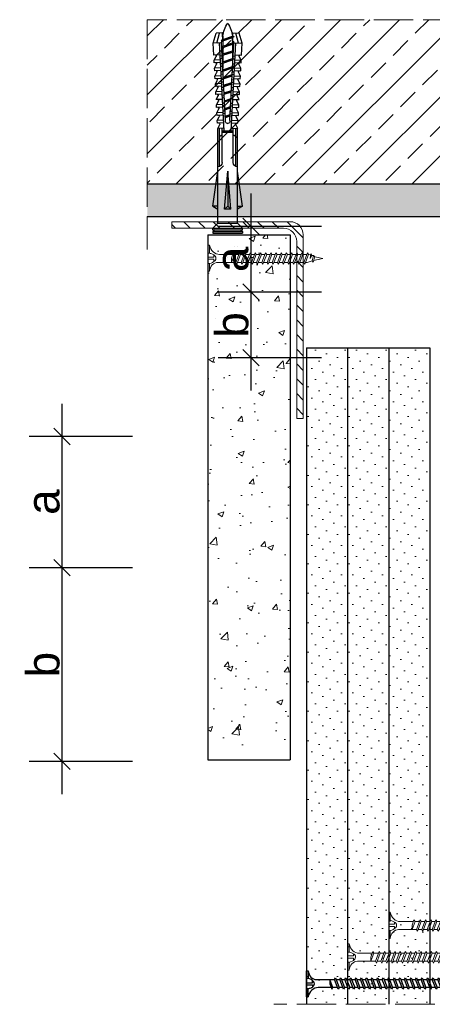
# Model space of a CAD drawing. Header units: millimetres. Extents: x 3099 to 4102, y 555 to 1073.
# Tile 2 of 8: x 3099 to 3225, y 766 to 1066. Entities that reach past the tile are written whole.
import ezdxf

# ---------------------------------------------------------------- set-up
doc = ezdxf.new("R2010")
doc.units = ezdxf.units.MM
doc.linetypes.add('ACAD_ISO02W100', pattern=[15, 12, -3])
for name, color, linetype, lineweight in [('_RIGIPS AKCESORIA', 7, 'Continuous', 18), ('_RIGIPS G-K', 7, 'Continuous', 25), ('_RIGIPS PROFIL', 7, 'Continuous', 18), ('KRESKOWANIE', 7, 'Continuous', 9), ('PRZERYWANA', 7, 'ACAD_ISO02W100', 9), ('WYMIARY', 7, 'Continuous', 25)]:
    doc.layers.add(name, color=color, linetype=linetype, lineweight=lineweight)
doc.layers.add('_Rigips_Akcesoria', color=7, linetype='Continuous')
doc.styles.get("Standard").update_dxf_attribs({"font": 'arial.ttf'})
doc.dimstyles.new('Rigips', dxfattribs={"dimtxt": 10, "dimasz": 5, "dimexe": 10, "dimexo": 5, "dimtad": 1, "dimtxsty": 'Standard', "dimblk": 'OBLIQUE', "dimcen": 2.5, "dimdle": 10, "dimadec": 0, "dimazin": 0, "dimtfac": 1, "dimtmove": 0, "dimatfit": 3, "dimldrblk": 'DOT', "dimfxl": 1, "dimarcsym": 0})

# ---------------------------------------------------------------- blocks, each defined once
blk = doc.blocks.new('TN 25')
at = {"layer": '_RIGIPS AKCESORIA'}
for p, q in [((0, -0.84), (0, 7.16)), ((0, 7.16), (0.46, 7.16)), ((0.46, 7.16), (0.46, 4.78)), ((0.46, 4.78), (0, 4.78)), ((0, 3.5), (1.77, 3.5)), ((1.77, 3.5), (1.77, 4.2)), ((3.02, 4.46), (8.47, 4.46)), ((7.12, 4.46), (7.12, 3.18)), ((8.03, 2.01), (7.12, 4.46)), ((7.12, 3.18), (7.65, 1.53)), ((8.47, 4.46), (8.79, 5)), ((9.61, 1.51), (8.47, 4.46)), ((8.79, 5), (9.93, 2.01)), ((9, 4.46), (10.1, 4.46)), ((10.1, 4.46), (10.41, 5)), ((11.23, 1.51), (10.1, 4.46)), ((10.41, 5), (11.56, 2.01)), ((10.62, 4.46), (11.67, 4.46)), ((11.67, 4.46), (11.99, 5)), ((12.81, 1.51), (11.67, 4.46)), ((11.99, 5), (13.14, 2.01)), ((12.2, 4.46), (13.21, 4.46)), ((13.21, 4.46), (13.52, 5)), ((14.34, 1.51), (13.21, 4.46)), ((13.52, 5), (14.67, 2.01)), ((13.73, 4.46), (14.8, 4.46)), ((14.8, 4.46), (15.12, 5)), ((15.94, 1.51), (14.8, 4.46)), ((15.12, 5), (16.26, 2.01)), ((15.33, 4.46), (16.42, 4.46)), ((16.42, 4.46), (16.73, 5)), ((17.55, 1.51), (16.42, 4.46)), ((16.73, 5), (17.88, 2.01)), ((16.94, 4.46), (17.99, 4.46)), ((17.99, 4.46), (18.31, 5)), ((19.13, 1.51), (17.99, 4.46)), ((18.31, 5), (19.45, 2.01)), ((18.52, 4.46), (19.68, 4.46)), ((19.68, 4.46), (20, 5)), ((20.82, 1.51), (19.68, 4.46)), ((20, 5), (21.14, 2.01)), ((20.21, 4.46), (20.7, 4.46)), ((20.7, 4.46), (22.28, 3.98)), ((21.85, 1.83), (21.67, 3.28)), ((21.67, 3.28), (22.14, 2.4)), ((22.28, 3.98), (22.56, 4.37)), ((22.7, 2.36), (22.28, 3.98)), ((22.56, 4.37), (23.03, 2.71)), ((22.71, 3.85), (25, 3.24)), ((25, 3.24), (23.03, 2.71)), ((0, 2.83), (1.77, 2.83)), ((0.46, 1.64), (0, 1.64)), ((0.46, -0.84), (0.46, 1.64)), ((1.77, 2.83), (1.77, 2.18)), ((7.49, 2.01), (3.55, 2.01)), ((7.65, 1.53), (8.03, 2.01)), ((9.41, 2.01), (8.03, 2.01)), ((9.93, 2.01), (9.61, 1.51)), ((11.04, 2.01), (9.93, 2.01)), ((11.56, 2.01), (11.23, 1.51)), ((12.61, 2.01), (11.56, 2.01)), ((13.14, 2.01), (12.81, 1.51)), ((14.15, 2.01), (13.14, 2.01)), ((14.67, 2.01), (14.34, 1.51)), ((15.74, 2.01), (14.67, 2.01)), ((16.26, 2.01), (15.94, 1.51)), ((17.36, 2.01), (16.26, 2.01)), ((17.88, 2.01), (17.55, 1.51)), ((18.93, 2.01), (17.88, 2.01)), ((19.45, 2.01), (19.13, 1.51)), ((19.45, 2.01), (20.62, 2.01)), ((21.14, 2.01), (20.82, 1.51)), ((21.14, 2.01), (21.81, 2.12)), ((22.14, 2.4), (21.85, 1.83)), ((22.7, 2.36), (22.14, 2.4)), ((23.03, 2.71), (22.7, 2.36)), ((0, -0.84), (0.46, -0.84))]:
    blk.add_line(p, q, dxfattribs=at)
for centre, major_axis, ratio, start_param, end_param in [((3.09, 7.67), (0.17, 3.2), 0.826134, 1.773653, 3.180586), ((-0.04, 0.9), (0, 3.93), 0.848176, -0.720942, -0.151112), ((1.66, 3.18), (0, 0.895), 0.848176, -1.552777, -0.720942), ((1.66, 3.18), (0, 0.895), 0.848176, 3.862535, 4.730408), ((3.37, -1.57), (0.28, 3.57), 0.832181, 0.035984, 1.430787), ((-2.73, 15.91), (0, 14.76), 0.848176, 3.399396, 3.475072), ((0.59, 4.62), (0, 2.81), 0.848176, 3.475072, 3.862535)]:
    blk.add_ellipse(centre, major_axis=major_axis, ratio=ratio, start_param=start_param, end_param=end_param, dxfattribs=at)
blk = doc.blocks.new('TN 35')
at = {"layer": '_RIGIPS AKCESORIA'}
for p, q in [((0, -0.84), (0, 7.16)), ((0, 7.16), (0.46, 7.16)), ((0.46, 7.16), (0.46, 4.78)), ((0.46, 4.78), (0, 4.78)), ((0, 3.5), (1.77, 3.5)), ((1.77, 3.5), (1.77, 4.2)), ((3.02, 4.46), (8.47, 4.46)), ((7.12, 4.46), (7.12, 3.18)), ((8.03, 2.01), (7.12, 4.46)), ((7.12, 3.18), (7.65, 1.53)), ((8.47, 4.46), (8.79, 5)), ((9.61, 1.51), (8.47, 4.46)), ((8.79, 5), (9.93, 2.01)), ((9, 4.46), (10.1, 4.46)), ((10.1, 4.46), (10.41, 5)), ((11.23, 1.51), (10.1, 4.46)), ((10.41, 5), (11.56, 2.01)), ((10.62, 4.46), (11.67, 4.46)), ((11.67, 4.46), (11.99, 5)), ((12.81, 1.51), (11.67, 4.46)), ((11.99, 5), (13.14, 2.01)), ((12.2, 4.46), (13.21, 4.46)), ((13.21, 4.46), (13.52, 5)), ((14.34, 1.51), (13.21, 4.46)), ((13.52, 5), (14.67, 2.01)), ((13.73, 4.46), (14.8, 4.46)), ((14.8, 4.46), (15.12, 5)), ((15.94, 1.51), (14.8, 4.46)), ((15.12, 5), (16.26, 2.01)), ((15.33, 4.46), (16.42, 4.46)), ((16.42, 4.46), (16.73, 5)), ((17.55, 1.51), (16.42, 4.46)), ((16.73, 5), (17.88, 2.01)), ((16.94, 4.46), (17.99, 4.46)), ((17.99, 4.46), (18.31, 5)), ((19.13, 1.51), (17.99, 4.46)), ((18.31, 5), (19.45, 2.01)), ((18.52, 4.46), (19.57, 4.46)), ((19.57, 4.46), (19.88, 5)), ((20.7, 1.51), (19.57, 4.46)), ((19.88, 5), (21.03, 2.01)), ((20.09, 4.46), (21.14, 4.46)), ((21.14, 4.46), (21.46, 5)), ((22.28, 1.51), (21.14, 4.46)), ((21.46, 5), (22.6, 2.01)), ((21.67, 4.46), (22.72, 4.46)), ((22.72, 4.46), (23.03, 5)), ((23.85, 1.51), (22.72, 4.46)), ((23.03, 5), (24.18, 2.01)), ((23.24, 4.46), (24.29, 4.46)), ((24.29, 4.46), (24.61, 5)), ((25.43, 1.51), (24.29, 4.46)), ((24.61, 5), (25.75, 2.01)), ((24.81, 4.46), (25.87, 4.46)), ((25.87, 4.46), (26.18, 5)), ((27, 1.51), (25.87, 4.46)), ((26.18, 5), (27.33, 2.01)), ((26.39, 4.46), (27.44, 4.46)), ((27.44, 4.46), (27.76, 5)), ((28.58, 1.51), (27.44, 4.46)), ((27.76, 5), (28.9, 2.01)), ((27.96, 4.46), (29.13, 4.46)), ((29.13, 4.46), (29.45, 5)), ((30.27, 1.51), (29.13, 4.46)), ((29.45, 5), (30.59, 2.01)), ((29.65, 4.46), (30.15, 4.46)), ((30.15, 4.46), (31.73, 3.98)), ((31.3, 1.83), (31.12, 3.28)), ((31.12, 3.28), (31.59, 2.4)), ((31.73, 3.98), (32.01, 4.37)), ((32.15, 2.36), (31.73, 3.98)), ((32.01, 4.37), (32.48, 2.71)), ((32.16, 3.85), (35, 3.24)), ((35, 3.24), (32.48, 2.71)), ((0, 2.83), (1.77, 2.83)), ((0.46, 1.64), (0, 1.64)), ((0.46, -0.84), (0.46, 1.64)), ((1.77, 2.83), (1.77, 2.18)), ((7.49, 2.01), (3.55, 2.01)), ((7.65, 1.53), (8.03, 2.01)), ((9.41, 2.01), (8.03, 2.01)), ((9.93, 2.01), (9.61, 1.51)), ((11.04, 2.01), (9.93, 2.01)), ((11.56, 2.01), (11.23, 1.51)), ((12.61, 2.01), (11.56, 2.01)), ((13.14, 2.01), (12.81, 1.51)), ((14.15, 2.01), (13.14, 2.01)), ((14.67, 2.01), (14.34, 1.51)), ((15.74, 2.01), (14.67, 2.01)), ((16.26, 2.01), (15.94, 1.51)), ((17.36, 2.01), (16.26, 2.01)), ((17.88, 2.01), (17.55, 1.51)), ((18.93, 2.01), (17.84, 2.01)), ((19.45, 2.01), (19.13, 1.51)), ((20.51, 2.01), (19.41, 2.01)), ((21.03, 2.01), (20.7, 1.51)), ((22.08, 2.01), (20.99, 2.01)), ((22.6, 2.01), (22.28, 1.51)), ((23.66, 2.01), (22.56, 2.01)), ((24.18, 2.01), (23.85, 1.51)), ((25.23, 2.01), (24.14, 2.01)), ((25.75, 2.01), (25.43, 1.51)), ((26.81, 2.01), (25.71, 2.01)), ((27.33, 2.01), (27, 1.51)), ((28.38, 2.01), (27.33, 2.01)), ((28.9, 2.01), (28.58, 1.51)), ((28.9, 2.01), (30.07, 2.01)), ((30.59, 2.01), (30.27, 1.51)), ((30.59, 2.01), (31.26, 2.12)), ((31.59, 2.4), (31.3, 1.83)), ((32.15, 2.36), (31.59, 2.4)), ((32.48, 2.71), (32.15, 2.36)), ((0, -0.84), (0.46, -0.84))]:
    blk.add_line(p, q, dxfattribs=at)
for centre, major_axis, ratio, start_param, end_param in [((3.09, 7.67), (0.17, 3.2), 0.826134, 1.773653, 3.180586), ((-0.04, 0.9), (0, 3.93), 0.848176, -0.720942, -0.151112), ((1.66, 3.18), (0, 0.895), 0.848176, -1.552777, -0.720942), ((1.66, 3.18), (0, 0.895), 0.848176, 3.862535, 4.730408), ((3.37, -1.57), (0.28, 3.57), 0.832181, 0.035984, 1.430787), ((-2.73, 15.91), (0, 14.76), 0.848176, 3.399396, 3.475072), ((0.59, 4.62), (0, 2.81), 0.848176, 3.475072, 3.862535)]:
    blk.add_ellipse(centre, major_axis=major_axis, ratio=ratio, start_param=start_param, end_param=end_param, dxfattribs=at)
blk = doc.blocks.new('KATOWNIK 60x40x2')
at = {"layer": 'KRESKOWANIE'}
h = blk.add_hatch(dxfattribs=at)
h.set_pattern_fill('ANSI31', color=256)
h.paths.add_polyline_path([(3327.91, 5182.56), (3291.91, 5182.56, 0.414214), (3287.91, 5178.56), (3287.91, 5122.56), (3289.91, 5122.56), (3289.91, 5176.56, -0.414214), (3293.91, 5180.56), (3327.91, 5180.56)])
at = {"layer": '_RIGIPS PROFIL'}
for p, q in [((3291.91, 5182.56), (3327.91, 5182.56)), ((3327.91, 5180.56), (3327.91, 5182.56)), ((3287.91, 5178.56), (3287.91, 5122.56)), ((3293.91, 5180.56), (3327.91, 5180.56)), ((3289.91, 5176.56), (3289.91, 5122.56)), ((3287.91, 5122.56), (3289.91, 5122.56))]:
    blk.add_line(p, q, dxfattribs=at)
for centre in [(3291.91, 5178.56), (3293.91, 5176.56)]:
    blk.add_arc(centre, 4, 90, 180, dxfattribs=at)
blk = doc.blocks.new('kolek rozprezny komplet 60')
for p, q in [((393.81, 219.85), (390.76, 218.91)), ((393.68, 217.35), (393.81, 219.85)), ((397.41, 219.66), (393.81, 219.85)), ((397.31, 217.76), (397.41, 219.66)), ((399, 219.58), (397.82, 218.98)), ((398.9, 217.68), (399, 219.58)), ((399.8, 219.54), (399, 219.58)), ((399.7, 217.64), (399.8, 219.54)), ((401.4, 219.45), (400.22, 218.85)), ((401.3, 217.56), (401.4, 219.45)), ((402.2, 219.41), (401.4, 219.45)), ((402.1, 217.51), (402.2, 219.41)), ((403.8, 219.33), (402.61, 218.72)), ((403.7, 217.43), (403.8, 219.33)), ((404.6, 219.29), (403.8, 219.33)), ((404.5, 217.39), (404.6, 219.29)), ((406.19, 219.2), (405.01, 218.6)), ((406.09, 217.3), (406.19, 219.2)), ((406.99, 219.16), (406.19, 219.2)), ((406.89, 217.26), (406.99, 219.16)), ((408.59, 219.08), (407.41, 218.47)), ((408.49, 217.18), (408.59, 219.08)), ((409.39, 219.03), (408.59, 219.08)), ((409.29, 217.14), (409.39, 219.03)), ((443.47, 219.95), (432.8, 218.45)), ((443.47, 218.45), (443.47, 219.95)), ((443.47, 219.95), (444.34, 218.45)), ((450.17, 219.95), (448.67, 218.45)), ((450.17, 219.95), (450.17, 210.95)), ((450.67, 219.95), (450.17, 219.95)), ((450.67, 219.95), (450.67, 210.95)), ((450.67, 219.35), (451.17, 219.95)), ((451.17, 219.95), (451.67, 219.95)), ((451.17, 219.95), (451.17, 210.95)), ((451.67, 219.95), (451.67, 210.95)), ((390.66, 217.01), (390.76, 218.91)), ((393.15, 216.88), (390.66, 217.01)), ((393.75, 218.75), (390.71, 217.96)), ((391.67, 216.95), (392.67, 216.95)), ((392.67, 216.95), (391.67, 213.95)), ((392.67, 216.95), (392.07, 213.95)), ((393.07, 216.95), (392.07, 213.95)), ((392.67, 216.95), (393.04, 217.45)), ((393.07, 216.95), (393.04, 217.45)), ((393.07, 216.95), (394.67, 216.95)), ((394.67, 216.95), (393.67, 213.95)), ((417.38, 216.11), (393.68, 217.35)), ((420.47, 216.55), (393.71, 217.95)), ((394.67, 216.95), (394.07, 213.95)), ((395.07, 216.95), (394.07, 213.95)), ((394.67, 216.95), (394.92, 217.29)), ((395.07, 216.95), (395.05, 217.28)), ((395.07, 216.95), (397.07, 216.95)), ((397.07, 216.95), (396.07, 213.95)), ((397.07, 216.95), (396.47, 213.95)), ((397.47, 216.95), (396.47, 213.95)), ((397.07, 216.95), (397.23, 217.17)), ((397.47, 216.95), (397.46, 217.16)), ((397.47, 216.95), (399.47, 216.95)), ((397.67, 217.14), (397.71, 217.74)), ((398.47, 217.1), (398.5, 217.7)), ((399.47, 216.95), (398.47, 213.95)), ((399.47, 216.95), (398.87, 213.95)), ((399.87, 216.95), (398.87, 213.95)), ((399.47, 216.95), (399.55, 217.05)), ((399.87, 216.95), (399.87, 217.03)), ((399.87, 216.95), (401.38, 216.95)), ((400.07, 217.02), (400.1, 217.62)), ((400.87, 216.98), (400.9, 217.58)), ((401.87, 216.92), (400.87, 213.95)), ((401.87, 216.92), (401.27, 213.95)), ((402.26, 216.9), (401.27, 213.95)), ((402.47, 216.89), (402.5, 217.49)), ((403.27, 216.85), (403.3, 217.45)), ((404.22, 216.8), (403.31, 214.05)), ((404.24, 216.8), (403.7, 214.07)), ((404.62, 216.78), (403.72, 214.07)), ((404.86, 216.77), (404.9, 217.37)), ((405.66, 216.73), (405.69, 217.32)), ((406.58, 216.68), (405.75, 214.18)), ((406.62, 216.68), (406.12, 214.2)), ((406.98, 216.66), (406.16, 214.2)), ((407.26, 216.64), (407.29, 217.24)), ((408.06, 216.6), (408.09, 217.2)), ((408.94, 216.55), (408.19, 214.31)), ((408.99, 216.55), (408.55, 214.33)), ((409.34, 216.53), (408.6, 214.33)), ((409.66, 216.52), (409.69, 217.12)), ((410.99, 218.95), (409.8, 218.35)), ((410.46, 216.47), (410.49, 217.07)), ((411.3, 216.43), (410.64, 214.44)), ((410.89, 217.05), (410.99, 218.95)), ((411.37, 216.43), (410.98, 214.45)), ((411.69, 216.41), (411.04, 214.46)), ((412.59, 218.87), (411.4, 218.26)), ((412.05, 216.39), (412.09, 216.99)), ((412.49, 216.97), (412.59, 218.87)), ((413.38, 218.82), (412.59, 218.87)), ((412.85, 216.35), (412.89, 216.95)), ((413.66, 216.31), (413.08, 214.56)), ((413.28, 216.93), (413.38, 218.82)), ((413.75, 216.3), (413.4, 214.58)), ((414.05, 216.29), (413.49, 214.58)), ((414.98, 218.74), (413.8, 218.14)), ((414.45, 216.27), (414.48, 216.86)), ((414.88, 216.84), (414.98, 218.74)), ((415.78, 218.7), (414.98, 218.74)), ((415.25, 216.22), (415.28, 216.82)), ((416.02, 216.18), (415.52, 214.69)), ((415.68, 216.8), (415.78, 218.7)), ((416.12, 216.18), (415.83, 214.71)), ((416.41, 216.16), (415.93, 214.71)), ((417.38, 218.62), (416.2, 218.01)), ((417.28, 216.72), (417.38, 218.62)), ((418.18, 218.57), (417.38, 218.62)), ((418.08, 216.68), (418.18, 218.57)), ((419.78, 218.49), (418.59, 217.89)), ((419.68, 216.59), (419.78, 218.49)), ((430.17, 217.15), (419.71, 217.15)), ((431.37, 217.95), (419.75, 217.95)), ((448.67, 218.45), (419.77, 218.45)), ((420.47, 217.15), (420.47, 213.75)), ((420.67, 217.15), (420.67, 213.75)), ((420.87, 217.15), (420.87, 213.75)), ((444.34, 216.37), (432.8, 215.45)), ((444.34, 216.37), (443.47, 215.45)), ((444.34, 214.53), (444.34, 216.37)), ((448.67, 218.45), (448.67, 212.45)), ((448.67, 216.95), (448.67, 213.95)), ((393.15, 214.02), (390.66, 213.89)), ((390.66, 213.89), (390.76, 211.99)), ((391.67, 213.95), (391.71, 213.45)), ((391.71, 213.45), (392.07, 213.95)), ((392.07, 213.95), (393.67, 213.95)), ((393.67, 213.95), (393.7, 213.55)), ((417.38, 214.79), (393.68, 213.55)), ((393.68, 213.55), (393.81, 211.05)), ((420.47, 214.35), (393.71, 212.95)), ((393.78, 213.55), (394.07, 213.95)), ((394.07, 213.95), (396.07, 213.95)), ((396.07, 213.95), (396.09, 213.67)), ((396.28, 213.68), (396.47, 213.95)), ((396.47, 213.95), (398.47, 213.95)), ((397.31, 213.14), (397.41, 211.24)), ((397.67, 213.76), (397.71, 213.16)), ((398.47, 213.95), (398.48, 213.8)), ((398.47, 213.8), (398.5, 213.2)), ((398.77, 213.81), (398.87, 213.95)), ((398.87, 213.95), (400.87, 213.95)), ((398.9, 213.22), (399, 211.32)), ((399.7, 213.26), (399.8, 211.36)), ((400.07, 213.88), (400.1, 213.28)), ((400.87, 213.95), (400.88, 213.92)), ((400.87, 213.92), (400.9, 213.32)), ((401.27, 213.95), (401.38, 213.95)), ((401.27, 213.94), (401.27, 213.95)), ((401.3, 213.35), (401.4, 211.45)), ((402.1, 213.39), (402.2, 211.49)), ((402.47, 214.01), (402.5, 213.41)), ((403.27, 214.05), (403.3, 213.45)), ((403.7, 213.47), (403.8, 211.57)), ((404.5, 213.51), (404.6, 211.62)), ((404.86, 214.13), (404.9, 213.53)), ((405.66, 214.17), (405.69, 213.58)), ((406.09, 213.6), (406.19, 211.7)), ((406.89, 213.64), (406.99, 211.74)), ((407.26, 214.26), (407.29, 213.66)), ((408.06, 214.3), (408.09, 213.7)), ((408.49, 213.72), (408.59, 211.82)), ((409.29, 213.76), (409.39, 211.87)), ((409.66, 214.38), (409.69, 213.79)), ((410.46, 214.43), (410.49, 213.83)), ((410.89, 213.85), (410.99, 211.95)), ((412.05, 214.51), (412.09, 213.91)), ((412.49, 213.93), (412.59, 212.03)), ((412.85, 214.55), (412.89, 213.95)), ((413.28, 213.97), (413.38, 212.08)), ((414.45, 214.64), (414.48, 214.04)), ((414.88, 214.06), (414.98, 212.16)), ((415.25, 214.68), (415.28, 214.08)), ((415.68, 214.1), (415.78, 212.2)), ((417.28, 214.18), (417.38, 212.29)), ((418.22, 215.58), (418.01, 214.95)), ((418.08, 214.22), (418.18, 212.33)), ((419.78, 212.41), (418.59, 213.01)), ((419.68, 214.31), (419.78, 212.41)), ((430.17, 213.75), (419.71, 213.75)), ((432.8, 215.45), (443.47, 215.45)), ((444.34, 214.53), (432.8, 215.45)), ((444.34, 214.53), (443.47, 215.45)), ((393.75, 212.15), (390.71, 212.94)), ((393.81, 211.05), (390.76, 211.99)), ((397.41, 211.24), (393.81, 211.05)), ((399, 211.32), (397.82, 211.93)), ((399.8, 211.36), (399, 211.32)), ((401.4, 211.45), (400.22, 212.05)), ((402.2, 211.49), (401.4, 211.45)), ((403.8, 211.57), (402.61, 212.18)), ((404.6, 211.62), (403.8, 211.57)), ((406.19, 211.7), (405.01, 212.3)), ((406.99, 211.74), (406.19, 211.7)), ((408.59, 211.82), (407.41, 212.43)), ((409.39, 211.87), (408.59, 211.82)), ((410.99, 211.95), (409.8, 212.55)), ((412.59, 212.03), (411.4, 212.64)), ((413.38, 212.08), (412.59, 212.03)), ((414.98, 212.16), (413.8, 212.76)), ((415.78, 212.2), (414.98, 212.16)), ((417.38, 212.29), (416.2, 212.89)), ((418.18, 212.33), (417.38, 212.29)), ((431.37, 212.95), (419.75, 212.95)), ((448.67, 212.45), (419.77, 212.45)), ((443.47, 210.95), (432.8, 212.45)), ((443.47, 212.45), (443.47, 210.95)), ((443.47, 210.95), (444.34, 212.45)), ((450.17, 210.95), (448.67, 212.45)), ((450.67, 210.95), (450.17, 210.95)), ((450.67, 211.55), (451.17, 210.95)), ((451.17, 210.95), (451.67, 210.95))]:
    blk.add_line(p, q)
for centre, radius, start, end in [((397.68, 219.24), 0.3, 177, 297), ((400.08, 219.12), 0.3, 177, 297), ((402.48, 218.99), 0.3, 177, 297), ((393.41, 206.24), 10.85, 99.2038, 121.9083), ((393.65, 216.85), 0.5, 87, 177), ((404.87, 218.87), 0.3, 177, 297), ((407.27, 218.74), 0.3, 177, 297), ((409.67, 218.61), 0.3, 177, 297), ((411.27, 218.53), 0.3, 177, 297), ((413.66, 218.41), 0.3, 177, 297), ((416.06, 218.28), 0.3, 177, 297), ((417.55, 215.45), 0.682, 255.8604, 104.1386), ((418.46, 218.15), 0.3, 177, 297), ((422.67, 216.95), 1, 90, 168.463), ((430.17, 218.45), 1.3, 270, 0), ((393.41, 224.66), 10.85, 238.0917, 260.7962), ((393.65, 214.05), 0.5, 183, 273), ((418.46, 212.75), 0.3, 63, 183), ((422.67, 213.95), 1, 191.537, 270), ((430.17, 212.45), 1.3, 0, 90), ((397.68, 211.66), 0.3, 63, 183), ((400.08, 211.78), 0.3, 63, 183), ((402.48, 211.91), 0.3, 63, 183), ((404.87, 212.03), 0.3, 63, 183), ((407.27, 212.16), 0.3, 63, 183), ((409.67, 212.29), 0.3, 63, 183), ((411.27, 212.37), 0.3, 63, 183), ((413.66, 212.5), 0.3, 63, 183), ((416.06, 212.62), 0.3, 63, 183)]:
    blk.add_arc(centre, radius, start, end)
blk = doc.blocks.new('TN 55')
at = {"layer": '_Rigips_Akcesoria'}
for p, q in [((0, -0.84), (0, 7.16)), ((0, 7.16), (0.46, 7.16)), ((0.46, 7.16), (0.46, 4.78)), ((0.46, 4.78), (0, 4.78)), ((0, 3.5), (1.77, 3.5)), ((1.77, 3.5), (1.77, 4.2)), ((3.02, 4.46), (8.47, 4.46)), ((7.12, 4.46), (7.12, 3.18)), ((8.03, 2.01), (7.12, 4.46)), ((7.12, 3.18), (7.65, 1.53)), ((8.47, 4.46), (8.79, 5)), ((9.61, 1.51), (8.47, 4.46)), ((8.79, 5), (9.93, 2.01)), ((9, 4.46), (10.1, 4.46)), ((10.1, 4.46), (10.41, 5)), ((11.23, 1.51), (10.1, 4.46)), ((10.41, 5), (11.56, 2.01)), ((10.62, 4.46), (11.67, 4.46)), ((11.67, 4.46), (11.99, 5)), ((12.81, 1.51), (11.67, 4.46)), ((11.99, 5), (13.14, 2.01)), ((12.2, 4.46), (13.21, 4.46)), ((13.21, 4.46), (13.52, 5)), ((14.34, 1.51), (13.21, 4.46)), ((13.52, 5), (14.67, 2.01)), ((13.73, 4.46), (14.8, 4.46)), ((14.8, 4.46), (15.12, 5)), ((15.94, 1.51), (14.8, 4.46)), ((15.12, 5), (16.26, 2.01)), ((15.33, 4.46), (16.42, 4.46)), ((16.42, 4.46), (16.73, 5)), ((17.55, 1.51), (16.42, 4.46)), ((16.73, 5), (17.88, 2.01)), ((16.94, 4.46), (17.99, 4.46)), ((17.99, 4.46), (18.31, 5)), ((19.13, 1.51), (17.99, 4.46)), ((18.31, 5), (19.45, 2.01)), ((18.52, 4.46), (19.68, 4.46)), ((19.68, 4.46), (20, 5)), ((20.82, 1.51), (19.68, 4.46)), ((20, 5), (21.14, 2.01)), ((20.21, 4.46), (21.37, 4.46)), ((21.37, 4.46), (21.69, 5)), ((22.51, 1.51), (21.37, 4.46)), ((21.69, 5), (22.83, 2.01)), ((21.9, 4.46), (23.06, 4.46)), ((23.06, 4.46), (23.38, 5)), ((24.2, 1.51), (23.06, 4.46)), ((23.38, 5), (24.52, 2.01)), ((23.59, 4.46), (24.75, 4.46)), ((24.75, 4.46), (25.07, 5)), ((25.89, 1.51), (24.75, 4.46)), ((25.07, 5), (26.21, 2.01)), ((25.28, 4.46), (26.44, 4.46)), ((26.44, 4.46), (26.76, 5)), ((27.58, 1.51), (26.44, 4.46)), ((26.76, 5), (27.9, 2.01)), ((26.96, 4.46), (28.13, 4.46)), ((28.13, 4.46), (28.45, 5)), ((29.27, 1.51), (28.13, 4.46)), ((28.45, 5), (29.59, 2.01)), ((28.65, 4.46), (29.82, 4.46)), ((29.82, 4.46), (30.14, 5)), ((30.96, 1.51), (29.82, 4.46)), ((30.14, 5), (31.28, 2.01)), ((30.34, 4.46), (31.51, 4.46)), ((31.51, 4.46), (31.83, 5)), ((32.65, 1.51), (31.51, 4.46)), ((31.83, 5), (32.97, 2.01)), ((32.03, 4.46), (33.2, 4.46)), ((33.2, 4.46), (33.52, 5)), ((34.34, 1.51), (33.2, 4.46)), ((33.52, 5), (34.66, 2.01)), ((33.72, 4.46), (34.89, 4.46)), ((34.89, 4.46), (35.21, 5)), ((36.03, 1.51), (34.89, 4.46)), ((35.21, 5), (36.35, 2.01)), ((35.41, 4.46), (36.58, 4.46)), ((36.58, 4.46), (36.9, 5)), ((37.72, 1.51), (36.58, 4.46)), ((36.9, 5), (38.04, 2.01)), ((37.1, 4.46), (38.27, 4.46)), ((38.27, 4.46), (38.59, 5)), ((39.41, 1.51), (38.27, 4.46)), ((38.59, 5), (39.73, 2.01)), ((38.79, 4.46), (39.96, 4.46)), ((39.96, 4.46), (40.28, 5)), ((41.1, 1.51), (39.96, 4.46)), ((40.28, 5), (41.42, 2.01)), ((40.48, 4.46), (41.65, 4.46)), ((41.65, 4.46), (41.97, 5)), ((42.79, 1.51), (41.65, 4.46)), ((41.97, 5), (43.11, 2.01)), ((42.17, 4.46), (43.34, 4.46)), ((43.34, 4.46), (43.66, 5)), ((44.48, 1.51), (43.34, 4.46)), ((43.66, 5), (44.8, 2.01)), ((43.86, 4.46), (45.03, 4.46)), ((45.03, 4.46), (45.35, 5)), ((46.17, 1.51), (45.03, 4.46)), ((45.35, 5), (46.49, 2.01)), ((45.55, 4.46), (46.72, 4.46)), ((46.72, 4.46), (47.04, 5)), ((47.86, 1.51), (46.72, 4.46)), ((47.04, 5), (48.18, 2.01)), ((47.24, 4.46), (48.41, 4.46)), ((48.41, 4.46), (48.73, 5)), ((49.55, 1.51), (48.41, 4.46)), ((48.73, 5), (49.87, 2.01)), ((48.93, 4.46), (49.68, 4.46)), ((49.68, 4.46), (50, 5)), ((50.82, 1.51), (49.68, 4.46)), ((50, 5), (51.14, 2.01)), ((50.21, 4.46), (50.7, 4.46)), ((50.7, 4.46), (52.28, 3.98)), ((51.85, 1.83), (51.67, 3.28)), ((51.67, 3.28), (52.14, 2.4)), ((52.28, 3.98), (52.56, 4.37)), ((52.7, 2.36), (52.28, 3.98)), ((52.56, 4.37), (53.03, 2.71)), ((52.71, 3.85), (55, 3.24)), ((55, 3.24), (53.03, 2.71)), ((0, 2.83), (1.77, 2.83)), ((0.46, 1.64), (0, 1.64)), ((0.46, -0.84), (0.46, 1.64)), ((1.77, 2.83), (1.77, 2.18)), ((7.49, 2.01), (3.55, 2.01)), ((7.65, 1.53), (8.03, 2.01)), ((9.41, 2.01), (8.03, 2.01)), ((9.93, 2.01), (9.61, 1.51)), ((11.04, 2.01), (9.93, 2.01)), ((11.56, 2.01), (11.23, 1.51)), ((12.61, 2.01), (11.56, 2.01)), ((13.14, 2.01), (12.81, 1.51)), ((14.15, 2.01), (13.14, 2.01)), ((14.67, 2.01), (14.34, 1.51)), ((15.74, 2.01), (14.67, 2.01)), ((16.26, 2.01), (15.94, 1.51)), ((17.36, 2.01), (16.26, 2.01)), ((17.88, 2.01), (17.55, 1.51)), ((18.93, 2.01), (17.88, 2.01)), ((19.45, 2.01), (19.13, 1.51)), ((20.62, 2.01), (19.45, 2.01)), ((21.14, 2.01), (20.82, 1.51)), ((22.31, 2.01), (21.14, 2.01)), ((22.83, 2.01), (22.51, 1.51)), ((24, 2.01), (22.83, 2.01)), ((24.52, 2.01), (24.2, 1.51)), ((25.69, 2.01), (24.52, 2.01)), ((26.21, 2.01), (25.89, 1.51)), ((27.38, 2.01), (26.21, 2.01)), ((27.9, 2.01), (27.58, 1.51)), ((29.07, 2.01), (27.9, 2.01)), ((29.59, 2.01), (29.27, 1.51)), ((30.76, 2.01), (29.59, 2.01)), ((31.28, 2.01), (30.96, 1.51)), ((32.45, 2.01), (31.28, 2.01)), ((32.97, 2.01), (32.65, 1.51)), ((34.14, 2.01), (32.97, 2.01)), ((34.66, 2.01), (34.34, 1.51)), ((35.83, 2.01), (34.66, 2.01)), ((36.35, 2.01), (36.03, 1.51)), ((37.52, 2.01), (36.35, 2.01)), ((38.04, 2.01), (37.72, 1.51)), ((39.21, 2.01), (38.04, 2.01)), ((39.73, 2.01), (39.41, 1.51)), ((40.9, 2.01), (39.73, 2.01)), ((41.42, 2.01), (41.1, 1.51)), ((42.59, 2.01), (41.42, 2.01)), ((43.11, 2.01), (42.79, 1.51)), ((44.28, 2.01), (43.11, 2.01)), ((44.8, 2.01), (44.48, 1.51)), ((45.97, 2.01), (44.8, 2.01)), ((46.49, 2.01), (46.17, 1.51)), ((47.66, 2.01), (46.49, 2.01)), ((48.18, 2.01), (47.86, 1.51)), ((49.35, 2.01), (48.18, 2.01)), ((49.87, 2.01), (49.55, 1.51)), ((49.87, 2.01), (50.62, 2.01)), ((51.14, 2.01), (50.82, 1.51)), ((51.14, 2.01), (51.81, 2.12)), ((52.14, 2.4), (51.85, 1.83)), ((52.7, 2.36), (52.14, 2.4)), ((53.03, 2.71), (52.7, 2.36)), ((0, -0.84), (0.46, -0.84))]:
    blk.add_line(p, q, dxfattribs=at)
for centre, major_axis, ratio, start_param, end_param in [((3.09, 7.67), (0.17, 3.2), 0.826134, 1.773653, 3.180586), ((-0.04, 0.9), (0, 3.93), 0.848176, -0.720942, -0.151112), ((1.66, 3.18), (0, 0.895), 0.848176, -1.552777, -0.720942), ((1.66, 3.18), (0, 0.895), 0.848176, 3.862535, 4.730408), ((3.37, -1.57), (0.28, 3.57), 0.832181, 0.035984, 1.430787), ((-2.73, 15.91), (0, 14.76), 0.848176, 3.399396, 3.475072), ((0.59, 4.62), (0, 2.81), 0.848176, 3.475072, 3.862535)]:
    blk.add_ellipse(centre, major_axis=major_axis, ratio=ratio, start_param=start_param, end_param=end_param, dxfattribs=at)
blk = doc.blocks.new('_Oblique')
at = {"color": 0, "linetype": 'ByBlock', "lineweight": -2}
blk.add_line((-0.5, -0.5), (0.5, 0.5), dxfattribs=at)
blk = doc.blocks.new('*D21')
at = {"layer": 'Defpoints', "color": 0, "transparency": 16777216}
for p in [(3195.76, 1003.07), (3169.29, 983.07), (3195.76, 983.07)]:
    blk.add_point(p, dxfattribs=at)
at = {"layer": 'WYMIARY', "color": 0, "lineweight": -2, "transparency": 16777216}
for p, q in [((3169.29, 1013.07), (3169.29, 973.07)), ((3190.76, 1003.07), (3159.29, 1003.07)), ((3190.76, 983.07), (3159.29, 983.07))]:
    blk.add_line(p, q, dxfattribs=at)
at = {"layer": 'WYMIARY', "color": 0, "lineweight": -2, "transparency": 16777216, "xscale": 5, "yscale": 5, "zscale": 5}
for p, rotation in [((3169.29, 1003.07), 90), ((3169.29, 983.07), 270)]:
    blk.add_blockref('_Oblique', p, dxfattribs=dict(at, rotation=rotation))
at = {"layer": 'WYMIARY', "color": 0, "transparency": 16777216, "insert": (3163.58, 993.07), "char_height": 10, "attachment_point": 5, "rotation": 90}
blk.add_mtext('a', dxfattribs=at)
blk = doc.blocks.new('_Dot')
at = {"color": 0, "linetype": 'ByBlock', "lineweight": -2}
blk.add_line((-0.5, 0), (-1, 0), dxfattribs=at)
at = {"color": 0, "linetype": 'ByBlock', "const_width": 0.5}
blk.add_lwpolyline([(-0.25, 0, 1), (0.25, 0, 1)], format="xyb", close=True, dxfattribs=at)
blk = doc.blocks.new('*D22')
at = {"layer": 'Defpoints', "color": 0, "transparency": 16777216}
for p in [(3195.76, 983.07), (3169.29, 963.07), (3195.76, 963.07)]:
    blk.add_point(p, dxfattribs=at)
at = {"layer": 'WYMIARY', "color": 0, "lineweight": -2, "transparency": 16777216}
for p, q in [((3169.29, 993.07), (3169.29, 953.07)), ((3190.76, 983.07), (3159.29, 983.07)), ((3190.76, 963.07), (3159.29, 963.07))]:
    blk.add_line(p, q, dxfattribs=at)
at = {"layer": 'WYMIARY', "color": 0, "lineweight": -2, "transparency": 16777216, "xscale": 5, "yscale": 5, "zscale": 5}
for p, rotation in [((3169.29, 983.07), 90), ((3169.29, 963.07), 270)]:
    blk.add_blockref('_Oblique', p, dxfattribs=dict(at, rotation=rotation))
at = {"layer": 'WYMIARY', "color": 0, "transparency": 16777216, "insert": (3163.58, 973.07), "char_height": 10, "attachment_point": 5, "rotation": 90}
blk.add_mtext('b', dxfattribs=at)
blk = doc.blocks.new('*D29')
at = {"layer": 'Defpoints', "color": 0, "transparency": 16777216}
for p in [(3138.26, 939.07), (3111.79, 899.07), (3138.26, 899.07)]:
    blk.add_point(p, dxfattribs=at)
at = {"layer": 'WYMIARY', "color": 0, "lineweight": -2, "transparency": 16777216}
for p, q in [((3111.79, 949.07), (3111.79, 889.07)), ((3133.26, 939.07), (3101.79, 939.07)), ((3133.26, 899.07), (3101.79, 899.07))]:
    blk.add_line(p, q, dxfattribs=at)
at = {"layer": 'WYMIARY', "color": 0, "lineweight": -2, "transparency": 16777216, "xscale": 5, "yscale": 5, "zscale": 5}
for p, rotation in [((3111.79, 939.07), 90), ((3111.79, 899.07), 270)]:
    blk.add_blockref('_Oblique', p, dxfattribs=dict(at, rotation=rotation))
at = {"layer": 'WYMIARY', "color": 0, "transparency": 16777216, "insert": (3106.08, 919.07), "char_height": 10, "attachment_point": 5, "rotation": 90}
blk.add_mtext('a', dxfattribs=at)
blk = doc.blocks.new('*D30')
at = {"layer": 'Defpoints', "color": 0, "transparency": 16777216}
for p in [(3138.26, 899.07), (3111.79, 840.07), (3138.26, 840.07)]:
    blk.add_point(p, dxfattribs=at)
at = {"layer": 'WYMIARY', "color": 0, "lineweight": -2, "transparency": 16777216}
for p, q in [((3111.79, 909.07), (3111.79, 830.07)), ((3133.26, 899.07), (3101.79, 899.07)), ((3133.26, 840.07), (3101.79, 840.07))]:
    blk.add_line(p, q, dxfattribs=at)
at = {"layer": 'WYMIARY', "color": 0, "lineweight": -2, "transparency": 16777216, "xscale": 5, "yscale": 5, "zscale": 5}
for p, rotation in [((3111.79, 899.07), 90), ((3111.79, 840.07), 270)]:
    blk.add_blockref('_Oblique', p, dxfattribs=dict(at, rotation=rotation))
at = {"layer": 'WYMIARY', "color": 0, "transparency": 16777216, "insert": (3106.08, 869.57), "char_height": 10, "attachment_point": 5, "rotation": 90}
blk.add_mtext('b', dxfattribs=at)

msp = doc.modelspace()

# ---------------------------------------------------------------- hatches: boundary and pattern name
at = {"layer": 'KRESKOWANIE'}
h = msp.add_hatch(dxfattribs=at)
h.set_pattern_fill('ANSI33', color=256, scale=2, angle=180, style=0)
h.set_pattern_definition([(225, (998.951, 4e-12), (8.980256, -8.980256), []), (225, (989.971, 4e-12), (8.980256, -8.980256), [6.35, -3.175])])
h.paths.add_polyline_path([(3413.726, 1066.068), (3137.726, 1066.068), (3137.726, 1016.068), (3413.726, 1016.068)])
h = msp.add_hatch(dxfattribs=at)
h.set_pattern_fill('AR-SAND', color=256, scale=0.1, style=0)
h.set_pattern_definition([(37.5, (672.9514, -308.061), (-0.160003, 4.8941324), [0, -3.8608, 0, -4.318, 0, -4.1275]), (7.5, (672.9514, -308.061), (4.495233, 7.168251), [0, -2.0828, 0, -3.4798, 0, -1.3335]), (327.5, (669.8272, -308.061), (7.909924, 0.014372), [0, -1.27, 0, -4.572, 0, -5.969]), (317.5, (669.827, -308.061), (7.635565, 2.229293), [0, -0.635, 0, -2.9972, 0, -3.429])])
h.paths.add_polyline_path([(3413.726, 1016.068), (3137.726, 1016.068), (3137.726, 1006.068), (3413.726, 1006.068)])
h = msp.add_hatch(dxfattribs=at)
h.set_pattern_fill('AR-CONC', color=256, scale=0.1, style=0)
h.set_pattern_definition([(50, (-12.5, 0), (18.21847, -1.59391), [1.905, -20.955]), (355, (-12.5, 0), (-3.52428, 19.10566), [1.524, -16.764]), (100.451, (-10.982, -0.133), (14.69425, 17.51167), [1.619, -17.809]), (46.1842, (-12.5, 5.08), (27.1079, -4.20423), [2.8575, -31.4325]), (96.6356, (-10.24, 4.73), (23.74042, 24.74256), [2.4285, -26.7135]), (351.184, (-12.5, 5.08), (23.74046, 24.7425), [2.286, -25.146]), (21, (-9.96, 3.81), (15.16149, -10.22655), [1.905, -20.955]), (326, (-9.96, 3.81), (6.1802, 18.4188), [1.524, -16.764]), (71.4514, (-8.697, 2.958), (21.34165, 8.19229), [1.619, -17.809]), (37.5, (-12.5, 0), (0.30886, 8.455504), [0, -16.5608, 0, -17.018, 0, -16.8275]), (7.5, (-12.5, 0), (6.681966, 10.018057), [0, -9.7028, 0, -16.1798, 0, -6.4135]), (327.5, (-18.164, 0), (13.55906, -0.572874), [0, -6.35, 0, -19.812, 0, -26.289]), (317.5, (-20.704, 0), (14.81292, 2.54265), [0, -8.255, 0, -13.1572, 0, -18.669])])
h.paths.add_polyline_path([(3181.226, 1000.518), (3156.226, 1000.518), (3156.226, 840.518), (3181.226, 840.518)])
h = msp.add_hatch(dxfattribs=at)
h.set_pattern_fill('DOTS', color=256, scale=2, angle=225, style=0)
h.set_pattern_definition([(225, (-12.5, 0), (1.122532, -3.367596), [0, -3.175])])
h.paths.add_polyline_path([(3198.726, 966.068), (3186.226, 966.068), (3186.226, 766.068), (3198.726, 766.068)])
h = msp.add_hatch(dxfattribs=at)
h.set_pattern_fill('DOTS', color=256, scale=2, angle=225, style=0)
h.paths.add_polyline_path([(3211.226, 966.068), (3198.726, 966.068), (3198.726, 766.068), (3211.226, 766.068)])
h = msp.add_hatch(dxfattribs=at)
h.set_pattern_fill('DOTS', color=256, scale=2, angle=225, style=0)
h.paths.add_polyline_path([(3223.726, 966.068), (3211.226, 966.068), (3211.226, 766.068), (3223.726, 766.068)])

# ---------------------------------------------------------------- linework, layer by layer
for p, q in [((3137.726, 1016.068), (3413.726, 1016.068)), ((3137.726, 1006.068), (3413.726, 1006.068))]:
    msp.add_line(p, q)
at = {"layer": '_RIGIPS G-K'}
for p, q in [((3156.226, 1000.518), (3156.226, 840.518)), ((3156.226, 1000.518), (3181.226, 1000.518)), ((3181.226, 1000.518), (3181.226, 840.518)), ((3186.226, 966.068), (3223.726, 966.068)), ((3186.226, 966.068), (3186.226, 766.068)), ((3198.726, 966.068), (3198.726, 766.068)), ((3211.226, 966.068), (3211.226, 766.068)), ((3223.726, 966.068), (3223.726, 766.068)), ((3156.226, 840.518), (3181.226, 840.518))]:
    msp.add_line(p, q, dxfattribs=at)
at = {"layer": 'PRZERYWANA'}
for p, q in [((3413.726, 1066.068), (3137.726, 1066.068)), ((3137.726, 1066.068), (3137.726, 996.068)), ((3375.226, 766.068), (3176.226, 766.068))]:
    msp.add_line(p, q, dxfattribs=at)

# ---------------------------------------------------------------- block references
at = {"xscale": -1, "rotation": 90}
msp.add_blockref('kolek rozprezny komplet 60', (3377.677, 1452.692), dxfattribs=at)
msp.add_blockref('TN 55', (3186.226, 769.146))
at = {"layer": '_RIGIPS AKCESORIA', "xscale": -1, "rotation": 180}
for name, p in [('TN 35', (3156.226, 996.574)), ('TN 25', (3211.226, 793.311)), ('TN 35', (3198.726, 783.638))]:
    msp.add_blockref(name, p, dxfattribs=at)
at = {"layer": '_RIGIPS PROFIL', "xscale": -1}
msp.add_blockref('KATOWNIK 60x40x2', (6473.133, -4178.045), dxfattribs=at)

# ---------------------------------------------------------------- dimensions: what is measured, and where the dimension line sits
at = {"layer": 'WYMIARY'}
for base, p1, p2, text, picture, middle in [((3169.287, 983.068), (3195.758, 1003.068), (3195.758, 983.068), 'a', '*D21', (3163.581, 993.068)), ((3169.287, 963.068), (3195.758, 983.068), (3195.758, 963.068), 'b', '*D22', (3163.581, 973.068)), ((3111.787, 899.068), (3138.257, 939.068), (3138.257, 899.068), 'a', '*D29', (3106.08, 919.068)), ((3111.787, 840.068), (3138.257, 899.068), (3138.257, 840.068), 'b', '*D30', (3106.08, 869.568))]:
    dim = msp.add_linear_dim(base=base, p1=p1, p2=p2, angle=90, text=text, dimstyle='Rigips', dxfattribs=at)
    dim.commit()
    dim.dimension.update_dxf_attribs({"geometry": picture, "text_midpoint": middle})

doc.saveas('drawing.dxf')
